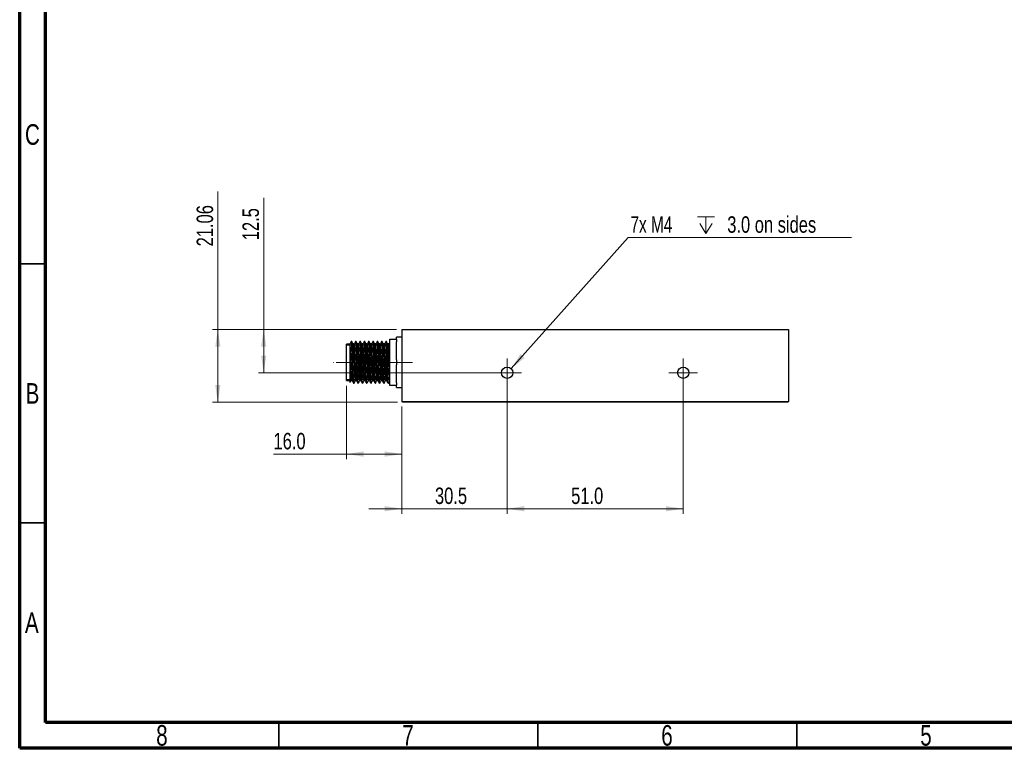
# Model space of a CAD drawing. Header units: millimetres. Extents: x 15 to 415, y 5 to 292.
# Tile 1 of 10: x 15 to 205, y 5 to 146. Entities that reach past the tile are written whole.
import ezdxf

# ---------------------------------------------------------------- set-up
doc = ezdxf.new("R2010")
doc.units = ezdxf.units.MM
doc.linetypes.add('CENTERX2', pattern=[20.32, 12.7, -2.54, 2.54, -2.54])
doc.styles.add('SLDTEXTSTYLE0', font='TXT', dxfattribs={"width": 0.75})
doc.styles.add('SLDTEXTSTYLE2', font='TXT', dxfattribs={"width": 0.7})
doc.dimstyles.new('SLDDIMSTYLE0', dxfattribs={"dimtxt": 3.175, "dimasz": 3.302, "dimexe": 0, "dimexo": 0.0625, "dimgap": 0.79375, "dimtad": 1, "dimdec": 1, "dimlfac": 1.5, "dimrnd": 1e-09, "dimzin": 4, "dimdsep": 46, "dimtxsty": 'SLDTEXTSTYLE0', "dimsah": 1, "dimcen": 0.09, "dimadec": 0, "dimazin": 1, "dimtfac": 1, "dimtdec": 1, "dimtofl": 0, "dimtmove": 0, "dimatfit": 3, "dimfxl": 1, "dimfrac": 2, "dimtolj": 1, "dimtzin": 12, "dimarcsym": 0})
doc.dimstyles.new('SLDDIMSTYLE1', dxfattribs={"dimtxt": 3.175, "dimasz": 3.302, "dimexe": 0, "dimexo": 0.0625, "dimgap": 0.79375, "dimtad": 1, "dimdec": 1, "dimlfac": 1.5, "dimrnd": 1e-09, "dimzin": 12, "dimdsep": 46, "dimtxsty": 'SLDTEXTSTYLE0', "dimsah": 1, "dimcen": 0.09, "dimadec": 0, "dimazin": 3, "dimtfac": 1, "dimtdec": 1, "dimtmove": 0, "dimatfit": 0, "dimfxl": 1, "dimfrac": 2, "dimtolj": 1, "dimtzin": 12, "dimarcsym": 0})
doc.dimstyles.new('SLDDIMSTYLE2', dxfattribs={"dimtxt": 0.18, "dimasz": 3.302, "dimexe": 0, "dimexo": 0.0625, "dimgap": 0, "dimtad": 0, "dimtih": 1, "dimtoh": 1, "dimdec": 0, "dimrnd": 1e-09, "dimzin": 0, "dimdsep": 46, "dimtxsty": 'Standard', "dimsah": 1, "dimcen": 0.09, "dimadec": 0, "dimazin": 0, "dimtfac": 3.302, "dimtdec": 0, "dimtofl": 0, "dimtmove": 0, "dimatfit": 3, "dimfxl": 1, "dimfrac": 2, "dimtolj": 1, "dimtzin": 0, "dimarcsym": 0})
doc.dimstyles.new('SLDDIMSTYLE3', dxfattribs={"dimtxt": 3.175, "dimasz": 3.302, "dimexe": 0, "dimexo": 0.0625, "dimgap": 0.79375, "dimtad": 1, "dimdec": 1, "dimlfac": 1.5, "dimrnd": 1e-09, "dimzin": 12, "dimdsep": 46, "dimtxsty": 'SLDTEXTSTYLE0', "dimsah": 1, "dimcen": 0.09, "dimadec": 0, "dimazin": 3, "dimtfac": 1, "dimtdec": 1, "dimtofl": 0, "dimtmove": 0, "dimatfit": 3, "dimfxl": 1, "dimfrac": 2, "dimtolj": 1, "dimtzin": 12, "dimarcsym": 0})
doc.dimstyles.new('SLDDIMSTYLE4', dxfattribs={"dimtxt": 3.175, "dimasz": 3.302, "dimexe": 0, "dimexo": 0.0625, "dimgap": 0.79375, "dimtad": 1, "dimlfac": 1.5, "dimrnd": 1e-09, "dimzin": 12, "dimdsep": 46, "dimtxsty": 'SLDTEXTSTYLE0', "dimsah": 1, "dimcen": 0.09, "dimadec": 0, "dimazin": 3, "dimtfac": 1, "dimtofl": 0, "dimtmove": 0, "dimatfit": 3, "dimfxl": 1, "dimfrac": 2, "dimtolj": 1, "dimtzin": 12, "dimarcsym": 0})

# ---------------------------------------------------------------- blocks, each defined once
blk = doc.blocks.new('_D_6')
at = {"color": 7, "linetype": 'Continuous', "lineweight": 0}
for p, q in [((62.1, 85.83), (62.1, 111.27)), ((87.77, 85.83), (61.1, 85.83)), ((62.1, 85.83), (62.1, 77.49)), ((108.1, 77.49), (61.1, 77.49))]:
    blk.add_line(p, q, dxfattribs=at)
at = {"color": 7, "linetype": 'Continuous', "lineweight": 18}
for points in [[(62.1, 85.83), (61.6, 82.53), (62.61, 82.53)], [(62.1, 77.49), (62.61, 80.8), (61.6, 80.8)]]:
    blk.add_solid(points, dxfattribs=at)
at = {"color": 7, "linetype": 'Continuous', "lineweight": 18, "insert": (58.01, 103.06), "char_height": 3.175, "attachment_point": 1, "rotation": 90, "style": 'SLDTEXTSTYLE0'}
blk.add_mtext('12.5', dxfattribs=at)
blk = doc.blocks.new('_D_7')
at = {"color": 7, "linetype": 'Continuous', "lineweight": 0}
for p, q in [((78.1, 74.99), (78.1, 60.79)), ((88.77, 70.95), (88.77, 60.79)), ((78.1, 61.79), (64, 61.79)), ((78.1, 61.79), (88.77, 61.79))]:
    blk.add_line(p, q, dxfattribs=at)
at = {"color": 7, "linetype": 'Continuous', "lineweight": 18}
for points in [[(78.1, 61.79), (81.41, 61.28), (81.41, 62.3)], [(88.77, 61.79), (85.47, 62.3), (85.47, 61.28)]]:
    blk.add_solid(points, dxfattribs=at)
at = {"color": 7, "linetype": 'Continuous', "lineweight": 18, "insert": (64, 65.88), "char_height": 3.175, "attachment_point": 1, "style": 'SLDTEXTSTYLE0'}
blk.add_mtext('16.0', dxfattribs=at)
blk = doc.blocks.new('_D_8')
at = {"color": 7, "linetype": 'Continuous', "lineweight": 0}
for p, q in [((109.1, 76.49), (109.1, 50.24)), ((88.77, 70.95), (88.77, 50.24)), ((88.77, 51.24), (82.42, 51.24)), ((88.77, 51.24), (109.1, 51.24)), ((109.1, 51.24), (115.45, 51.24))]:
    blk.add_line(p, q, dxfattribs=at)
at = {"color": 7, "linetype": 'Continuous', "lineweight": 18}
for points in [[(88.77, 51.24), (85.47, 51.75), (85.47, 50.73)], [(109.1, 51.24), (112.41, 50.73), (112.41, 51.75)]]:
    blk.add_solid(points, dxfattribs=at)
at = {"color": 7, "linetype": 'Continuous', "lineweight": 18, "insert": (95.17, 55.33), "char_height": 3.175, "attachment_point": 1, "style": 'SLDTEXTSTYLE0'}
blk.add_mtext('30.5', dxfattribs=at)
blk = doc.blocks.new('_D_9')
at = {"color": 7, "linetype": 'Continuous', "lineweight": 0}
for p, q in [((109.1, 76.49), (109.1, 50.24)), ((143.1, 76.49), (143.1, 50.24)), ((109.1, 51.24), (143.1, 51.24))]:
    blk.add_line(p, q, dxfattribs=at)
at = {"color": 7, "linetype": 'Continuous', "lineweight": 18}
for points in [[(109.1, 51.24), (112.41, 50.73), (112.41, 51.75)], [(143.1, 51.24), (139.8, 51.75), (139.8, 50.73)]]:
    blk.add_solid(points, dxfattribs=at)
at = {"color": 7, "linetype": 'Continuous', "lineweight": 18, "insert": (121.46, 55.33), "char_height": 3.175, "attachment_point": 1, "style": 'SLDTEXTSTYLE0'}
blk.add_mtext('51.0', dxfattribs=at)
blk = doc.blocks.new('_D_10')
at = {"color": 7, "linetype": 'Continuous', "lineweight": 0}
for p, q in [((53.25, 85.83), (53.25, 112.44)), ((87.77, 85.83), (52.25, 85.83)), ((53.25, 85.83), (53.25, 71.79)), ((87.94, 71.79), (52.25, 71.79))]:
    blk.add_line(p, q, dxfattribs=at)
at = {"color": 7, "linetype": 'Continuous', "lineweight": 18}
for points in [[(53.25, 85.83), (52.75, 82.53), (53.76, 82.53)], [(53.25, 71.79), (53.76, 75.09), (52.75, 75.09)]]:
    blk.add_solid(points, dxfattribs=at)
at = {"color": 7, "linetype": 'Continuous', "lineweight": 18, "insert": (49.16, 101.88), "char_height": 3.175, "attachment_point": 1, "rotation": 90, "style": 'SLDTEXTSTYLE0'}
blk.add_mtext('21.06', dxfattribs=at)
blk = doc.blocks.new('SW_SYMBOL_HOLE_DEPTH')
at = {"color": 0, "linetype": 'Continuous', "lineweight": 0}
for p, q in [((0, 875), (800, 875)), ((100, 555), (400, 75)), ((400, 875), (400, 75)), ((700, 555), (400, 75))]:
    blk.add_line(p, q, dxfattribs=at)
blk = doc.blocks.new('SW_NOTE_0_4')
at = {"color": 0, "linetype": 'Continuous', "lineweight": 0}
blk.add_line((43.12, 0), (0, 0), dxfattribs=at)
at = {"color": 0, "linetype": 'Continuous', "lineweight": 0, "xscale": 0.0040555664, "yscale": 0.0040555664, "zscale": 0.0040555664}
blk.add_blockref('SW_SYMBOL_HOLE_DEPTH', (13.42, 0.44), dxfattribs=at)
at = {"color": 0, "linetype": 'Continuous', "lineweight": 0, "char_height": 3.175, "attachment_point": 1}
for s, insert, style in [('7x M4', (0.46, 4.09), 'SLDTEXTSTYLE2'), ('3.0 on sides', (19.15, 4.09), 'SLDTEXTSTYLE0')]:
    blk.add_mtext(s, dxfattribs=dict(at, insert=insert, style=style))
blk = doc.blocks.new('SW_CENTERMARKSYMBOL_2')
at = {"color": 0, "linetype": 'Continuous', "lineweight": 18}
for p, q in [((0, 1.67), (0, 2.77)), ((-1.67, 0), (-2.77, 0)), ((0, 0), (-1.67, 0)), ((0, 0), (0, 1.67)), ((0, 0), (0, -1.67)), ((0, 0), (1.67, 0)), ((1.67, 0), (2.77, 0)), ((0, -1.67), (0, -2.77))]:
    blk.add_line(p, q, dxfattribs=at)
blk = doc.blocks.new('SW_CENTERMARKSYMBOL_3')
at = {"color": 0, "linetype": 'Continuous', "lineweight": 18}
for p, q in [((0, 1.67), (0, 2.77)), ((-1.67, 0), (-2.77, 0)), ((0, 0), (-1.67, 0)), ((0, 0), (0, 1.67)), ((0, 0), (0, -1.67)), ((0, 0), (1.67, 0)), ((1.67, 0), (2.77, 0)), ((0, -1.67), (0, -2.77))]:
    blk.add_line(p, q, dxfattribs=at)

msp = doc.modelspace()

# ---------------------------------------------------------------- linework, layer by layer
at = {"color": 7, "linetype": 'Continuous', "lineweight": 70}
for p, q in [((15, 5), (15, 292)), ((20, 10), (20, 287)), ((410, 10), (20, 10)), ((415, 5), (15, 5))]:
    msp.add_line(p, q, dxfattribs=at)
at = {"color": 7, "linetype": 'Continuous', "lineweight": 35}
for p, q in [((20, 98.5), (15, 98.5)), ((20, 48.5), (15, 48.5)), ((65, 10), (65, 5)), ((115, 10), (115, 5)), ((165, 10), (165, 5))]:
    msp.add_line(p, q, dxfattribs=at)
at = {"color": 7, "linetype": 'Continuous', "lineweight": 25}
for p, q in [((88.7703, 85.8278), (88.7703, 71.9545)), ((88.7703, 85.8278), (163.4369, 85.8278)), ((163.4369, 85.8278), (163.4369, 71.9545)), ((86.4369, 83.9401), (87.7703, 83.9401)), ((86.4369, 83.1068), (86.4369, 83.9401)), ((88.7703, 84.3278), (87.7703, 84.3278)), ((87.7703, 83.8899), (87.7703, 84.3278)), ((87.7703, 83.8899), (87.7703, 83.4332)), ((78.7703, 82.9945), (78.1036, 82.9945)), ((78.1036, 75.9945), (78.1036, 82.9945)), ((79.1245, 83.4945), (79.0201, 83.4945)), ((79.9578, 83.4945), (79.8535, 83.4945)), ((80.7911, 83.4945), (80.6868, 83.4945)), ((81.6245, 83.4945), (81.5201, 83.4945)), ((82.4578, 83.4945), (82.3535, 83.4945)), ((83.2911, 83.4945), (83.1868, 83.4945)), ((84.1245, 83.4945), (84.0201, 83.4945)), ((84.9578, 83.4945), (84.8535, 83.4945)), ((85.7911, 83.4945), (85.6868, 83.4945)), ((86.2599, 83.0435), (86.0554, 83.0435)), ((86.4369, 80.3278), (86.4369, 83.1068)), ((87.7703, 79.9512), (87.7703, 83.4332)), ((86.4369, 78.6612), (86.4369, 80.3278)), ((87.7703, 79.9512), (87.7703, 79.0378)), ((86.4369, 75.8822), (86.4369, 78.6612)), ((87.7703, 75.5558), (87.7703, 79.0378)), ((78.1036, 75.9945), (78.7703, 75.9945)), ((79.4369, 75.4945), (79.5412, 75.4945)), ((80.2702, 75.4945), (80.3745, 75.4945)), ((81.1035, 75.4945), (81.2079, 75.4945)), ((81.9369, 75.4945), (82.0412, 75.4945)), ((82.7702, 75.4945), (82.8745, 75.4945)), ((83.6035, 75.4945), (83.7079, 75.4945)), ((84.4369, 75.4945), (84.5412, 75.4945)), ((85.2702, 75.4945), (85.3745, 75.4945)), ((86.1035, 75.4945), (86.2079, 75.4945)), ((86.4369, 75.0489), (86.4369, 75.8822)), ((87.7703, 75.0489), (86.4369, 75.0489)), ((87.7703, 75.5558), (87.7703, 75.0991)), ((87.7703, 74.6612), (87.7703, 75.0991)), ((87.7703, 74.6612), (88.7703, 74.6612)), ((88.7703, 71.9545), (163.4369, 71.9545)), ((88.9369, 71.7878), (88.7703, 71.9545)), ((163.2703, 71.7878), (88.9369, 71.7878)), ((163.4369, 71.9545), (163.2703, 71.7878))]:
    msp.add_line(p, q, dxfattribs=at)
at = {"color": 7, "linetype": 'Continuous', "lineweight": 18}
for p, q in [((86.4369, 82.8278), (78.1036, 82.8278)), ((86.4369, 83.1612), (86.3278, 83.1612)), ((86.4369, 76.1612), (78.1036, 76.1612)), ((86.4002, 75.8278), (86.3278, 75.8278))]:
    msp.add_line(p, q, dxfattribs=at)
at = {"color": 7, "linetype": 'CENTERX2', "lineweight": 18}
for p, q in [((90.8139, 79.4945), (75.4962, 79.4945)), ((80.7703, 79.4945), (76.1036, 79.4945)), ((78.1036, 79.4945), (78.7703, 79.4945))]:
    msp.add_line(p, q, dxfattribs=at)
at = {"color": 7, "linetype": 'Continuous', "lineweight": 25, "flags": 128}
msp.add_lwpolyline([(79.16, 75.9858), (79.1564, 75.9883), (79.1203, 76.2579), (79.0847, 76.7552), (79.051, 77.4316), (79.0148, 78.2684), (78.9792, 79.1875), (78.9455, 80.1122), (78.9369, 80.3347), (78.9103, 80.9904), (78.884, 81.5864), (78.8504, 82.2562), (78.8146, 82.7458), (78.7786, 83.0061), (78.7703, 83.0317), (78.7703, 83.0317)], dxfattribs=at)
at = {"color": 7, "linetype": 'Continuous', "lineweight": 25}
for centre in [(109.1036, 77.4945), (143.1036, 77.4945)]:
    msp.add_circle(centre, 1.1, dxfattribs=at)
for points, knots in [([(79.0131, 83.4882), (78.9694, 83.4127), (78.8823, 83.262), (78.7952, 83.1114), (78.7518, 83.0363)], [0, 0, 0, 0, 0.50106119, 1, 1, 1, 1]), ([(78.7703, 79.2054), (78.7703, 79.4388), (78.7703, 79.6745), (78.7703, 80.135), (78.7703, 80.3607), (78.7703, 80.6922), (78.7703, 80.8022), (78.7703, 81.0158), (78.7703, 81.1197), (78.7703, 81.4225), (78.7703, 81.6128), (78.7703, 81.9695), (78.7703, 82.1307), (78.7703, 82.3461), (78.7703, 82.4135), (78.7703, 82.5396), (78.7703, 82.5984), (78.7703, 82.7578), (78.7703, 82.8426), (78.7703, 82.9701), (78.7703, 83.0126), (78.7703, 83.0317)], [0, 0, 0, 0, 0.125, 0.125, 0.25, 0.25, 0.3125, 0.3125, 0.375, 0.375, 0.5, 0.5, 0.625, 0.625, 0.6875, 0.6875, 0.75, 0.75, 0.875, 0.875, 1, 1, 1, 1]), ([(79.4295, 75.533), (79.4253, 75.5322), (79.4097, 75.5291), (79.3807, 75.8137), (79.3449, 76.364), (79.3117, 77.1495), (79.2752, 78.0941), (79.2394, 79.1385), (79.2062, 80.2067), (79.1696, 81.2263), (79.134, 82.1224), (79.1007, 82.8414), (79.0641, 83.3052), (79.0373, 83.5148), (79.023, 83.4762), (79.0201, 83.4685)], [0, 0, 0, 0, 0.03188413, 0.11857626, 0.2049254, 0.28969483, 0.37642925, 0.46270697, 0.5475091, 0.6342816, 0.72048385, 0.8053268, 0.89213315, 0.97825587, 1, 1, 1, 1]), ([(79.5412, 75.5229), (79.5379, 75.5147), (79.5232, 75.4784), (79.4958, 75.6964), (79.4593, 76.1711), (79.426, 76.8977), (79.3903, 77.7998), (79.3538, 78.8225), (79.3206, 79.8913), (79.2848, 80.9331), (79.2483, 81.8729), (79.2152, 82.65), (79.1792, 83.1949), (79.1482, 83.4797), (79.1306, 83.4658), (79.1245, 83.4608)], [0, 0, 0, 0, 0.02452254, 0.10916284, 0.19436012, 0.27762278, 0.36233708, 0.44749687, 0.53072763, 0.61551194, 0.70063011, 0.78383697, 0.86868726, 0.95375969, 1, 1, 1, 1]), ([(79.3929, 83.0363), (79.3493, 83.1118), (79.2621, 83.2624), (79.175, 83.413), (79.1316, 83.4882)], [0, 0, 0, 0, 0.50085779, 1, 1, 1, 1]), ([(79.5933, 83.0435), (79.5585, 83.0435), (79.4903, 83.0435), (79.4221, 83.0435), (79.3888, 83.0435)], [0, 0, 0, 0, 0.51052296, 1, 1, 1, 1]), ([(79.785, 75.9858), (79.7838, 75.986), (79.779, 75.9865), (79.7657, 76.0754), (79.745, 76.2394), (79.7163, 76.6159), (79.6864, 77.1894), (79.6507, 77.9912), (79.6142, 78.8982), (79.581, 79.8465), (79.5452, 80.771), (79.5088, 81.6044), (79.4756, 82.2952), (79.4397, 82.7738), (79.4114, 83.0167), (79.3965, 83.0115), (79.393, 83.0103)], [0, 0, 0, 0, 0.00942665, 0.03787272, 0.10102875, 0.16399513, 0.25261437, 0.34277959, 0.43341925, 0.52200453, 0.6122443, 0.70283963, 0.79139945, 0.8817095, 0.97225613, 1, 1, 1, 1]), ([(79.8464, 83.4882), (79.8028, 83.4127), (79.7157, 83.2621), (79.6286, 83.1115), (79.5851, 83.0363)], [0, 0, 0, 0, 0.50094646, 1, 1, 1, 1]), ([(79.9934, 75.9858), (79.9922, 75.9863), (79.9795, 75.991), (79.9536, 76.2345), (79.9178, 76.7155), (79.8846, 77.4143), (79.8481, 78.252), (79.8123, 79.1783), (79.7877, 79.8849), (79.7644, 80.4877), (79.7437, 80.9994), (79.7141, 81.6665), (79.6839, 82.2944), (79.648, 82.7775), (79.617, 83.0303), (79.5994, 83.0179), (79.5933, 83.0136)], [0, 0, 0, 0, 0.0092729, 0.09797534, 0.18632661, 0.2730606, 0.36180633, 0.45008449, 0.53685195, 0.55816913, 0.62330067, 0.68816345, 0.77487175, 0.86329368, 0.95194724, 1, 1, 1, 1]), ([(80.2629, 75.533), (80.2587, 75.5322), (80.2431, 75.5291), (80.214, 75.8137), (80.1782, 76.364), (80.145, 77.1495), (80.1085, 78.0941), (80.0728, 79.1385), (80.0395, 80.2067), (80.003, 81.2263), (79.9674, 82.1224), (79.934, 82.8414), (79.8974, 83.3052), (79.8707, 83.5148), (79.8564, 83.4762), (79.8535, 83.4685)], [0, 0, 0, 0, 0.03189131, 0.1185828, 0.20493129, 0.2897001, 0.37643387, 0.46271096, 0.54751246, 0.63428431, 0.72048592, 0.80532824, 0.89213395, 0.97825603, 1, 1, 1, 1]), ([(80.3745, 75.5229), (80.3712, 75.5147), (80.3565, 75.4784), (80.3292, 75.6964), (80.2926, 76.1711), (80.2594, 76.8977), (80.2236, 77.7998), (80.1871, 78.8225), (80.1539, 79.8913), (80.1181, 80.9331), (80.0817, 81.8729), (80.0485, 82.65), (80.0126, 83.1949), (79.9815, 83.4797), (79.964, 83.4658), (79.9578, 83.4608)], [0, 0, 0, 0, 0.02452254, 0.10916284, 0.19436012, 0.27762278, 0.36233708, 0.44749687, 0.53072763, 0.61551194, 0.70063011, 0.78383697, 0.86868726, 0.95375969, 1, 1, 1, 1]), ([(80.2262, 83.0363), (80.1826, 83.1118), (80.0955, 83.2624), (80.0084, 83.413), (79.9649, 83.4882)], [0, 0, 0, 0, 0.50074682, 1, 1, 1, 1]), ([(80.4266, 83.0435), (80.3918, 83.0435), (80.3236, 83.0435), (80.2555, 83.0435), (80.2221, 83.0435)], [0, 0, 0, 0, 0.51038634, 1, 1, 1, 1]), ([(80.6184, 75.9858), (80.6172, 75.986), (80.6124, 75.9865), (80.599, 76.0754), (80.5784, 76.2394), (80.5496, 76.6159), (80.5198, 77.1894), (80.484, 77.9912), (80.4476, 78.8982), (80.4144, 79.8465), (80.3785, 80.771), (80.3421, 81.6044), (80.3089, 82.2952), (80.273, 82.7738), (80.2448, 83.0167), (80.2299, 83.0115), (80.2264, 83.0103)], [0, 0, 0, 0, 0.00944038, 0.03788613, 0.10104142, 0.16400708, 0.2526253, 0.34278947, 0.43342808, 0.52201234, 0.61225106, 0.70284535, 0.79140415, 0.88171315, 0.97225873, 1, 1, 1, 1]), ([(80.6797, 83.4882), (80.6361, 83.4127), (80.549, 83.2621), (80.4619, 83.1115), (80.4184, 83.0363)], [0, 0, 0, 0, 0.500831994, 1, 1, 1, 1]), ([(80.8267, 75.9858), (80.8255, 75.9863), (80.8128, 75.991), (80.7869, 76.2345), (80.7511, 76.7155), (80.7179, 77.4143), (80.6814, 78.252), (80.6457, 79.1783), (80.621, 79.8849), (80.5977, 80.4877), (80.577, 80.9994), (80.5474, 81.6665), (80.5173, 82.2944), (80.4813, 82.7775), (80.4503, 83.0303), (80.4328, 83.0179), (80.4266, 83.0136)], [0, 0, 0, 0, 0.00927319, 0.09797641, 0.18632845, 0.2730632, 0.36180971, 0.45008865, 0.53685686, 0.55817423, 0.62330634, 0.68816969, 0.77487875, 0.86330146, 0.9519558, 1, 1, 1, 1]), ([(81.0962, 75.533), (81.092, 75.5322), (81.0764, 75.5291), (81.0473, 75.8137), (81.0115, 76.364), (80.9783, 77.1495), (80.9418, 78.0941), (80.9061, 79.1385), (80.8729, 80.2067), (80.8363, 81.2263), (80.8007, 82.1224), (80.7674, 82.8414), (80.7308, 83.3052), (80.704, 83.5148), (80.6897, 83.4762), (80.6868, 83.4685)], [0, 0, 0, 0, 0.03189849, 0.11858934, 0.20493719, 0.28970537, 0.3764385, 0.46271494, 0.54751582, 0.63428702, 0.72048799, 0.80532969, 0.89213475, 0.9782562, 1, 1, 1, 1]), ([(81.2079, 75.5229), (81.2045, 75.5147), (81.1898, 75.4784), (81.1625, 75.6964), (81.1259, 76.1711), (81.0927, 76.8977), (81.057, 77.7998), (81.0205, 78.8225), (80.9873, 79.8913), (80.9514, 80.9331), (80.915, 81.8729), (80.8819, 82.65), (80.8459, 83.1949), (80.8149, 83.4797), (80.7973, 83.4658), (80.7911, 83.4608)], [0, 0, 0, 0, 0.02452254, 0.10916284, 0.19436012, 0.27762278, 0.36233708, 0.44749687, 0.53072763, 0.61551194, 0.70063011, 0.78383697, 0.86868726, 0.95375969, 1, 1, 1, 1]), ([(81.0596, 83.0363), (81.0159, 83.1117), (80.9288, 83.2624), (80.8417, 83.413), (80.7982, 83.4882)], [0, 0, 0, 0, 0.50063549, 1, 1, 1, 1]), ([(81.2599, 83.0435), (81.2251, 83.0435), (81.157, 83.0435), (81.0888, 83.0435), (81.0554, 83.0435)], [0, 0, 0, 0, 0.51024941, 1, 1, 1, 1]), ([(81.4517, 75.9858), (81.4505, 75.986), (81.4457, 75.9865), (81.4323, 76.0754), (81.4117, 76.2394), (81.3829, 76.6159), (81.3531, 77.1894), (81.3174, 77.9912), (81.2809, 78.8982), (81.2477, 79.8465), (81.2118, 80.771), (81.1754, 81.6044), (81.1423, 82.2952), (81.1063, 82.7738), (81.0781, 83.0167), (81.0632, 83.0115), (81.0597, 83.0103)], [0, 0, 0, 0, 0.00945411, 0.03789953, 0.10105409, 0.16401902, 0.25263621, 0.34279935, 0.43343691, 0.52202014, 0.61225783, 0.70285107, 0.79140884, 0.8817168, 0.97226133, 1, 1, 1, 1]), ([(81.5131, 83.4882), (81.4695, 83.4127), (81.3824, 83.2621), (81.2952, 83.1115), (81.2518, 83.0363)], [0, 0, 0, 0, 0.5007178, 1, 1, 1, 1]), ([(81.66, 75.9858), (81.6588, 75.9863), (81.6462, 75.991), (81.6202, 76.2345), (81.5845, 76.7155), (81.5512, 77.4143), (81.5148, 78.252), (81.479, 79.1783), (81.4543, 79.8849), (81.431, 80.4877), (81.4103, 80.9994), (81.3808, 81.6665), (81.3506, 82.2944), (81.3146, 82.7775), (81.2836, 83.0302), (81.2661, 83.0179), (81.2599, 83.0136)], [0, 0, 0, 0, 0.00927346, 0.09797746, 0.18633028, 0.27306579, 0.36181308, 0.45009279, 0.53686177, 0.55817933, 0.62331201, 0.68817593, 0.77488575, 0.86330923, 0.95196435, 1, 1, 1, 1]), ([(81.9295, 75.533), (81.9253, 75.5322), (81.9097, 75.5291), (81.8807, 75.8137), (81.8449, 76.364), (81.8117, 77.1495), (81.7752, 78.0941), (81.7394, 79.1385), (81.7062, 80.2067), (81.6696, 81.2263), (81.634, 82.1224), (81.6007, 82.8414), (81.5641, 83.3052), (81.5373, 83.5148), (81.523, 83.4762), (81.5201, 83.4685)], [0, 0, 0, 0, 0.03190567, 0.11859588, 0.20494309, 0.28971063, 0.37644312, 0.46271893, 0.54751917, 0.63428973, 0.72049006, 0.80533113, 0.89213555, 0.97825636, 1, 1, 1, 1]), ([(82.0412, 75.5229), (82.0379, 75.5147), (82.0232, 75.4784), (81.9958, 75.6964), (81.9593, 76.1711), (81.926, 76.8977), (81.8903, 77.7998), (81.8538, 78.8225), (81.8206, 79.8913), (81.7848, 80.9331), (81.7483, 81.8729), (81.7152, 82.65), (81.6792, 83.1949), (81.6482, 83.4797), (81.6306, 83.4658), (81.6245, 83.4608)], [0, 0, 0, 0, 0.02452254, 0.10916284, 0.19436012, 0.27762278, 0.36233708, 0.44749687, 0.53072763, 0.61551194, 0.70063011, 0.78383697, 0.86868726, 0.95375969, 1, 1, 1, 1]), ([(81.8929, 83.0363), (81.8493, 83.1117), (81.7622, 83.2623), (81.6751, 83.413), (81.6316, 83.4882)], [0, 0, 0, 0, 0.50052379, 1, 1, 1, 1]), ([(82.0933, 83.0435), (82.0585, 83.0435), (81.9903, 83.0435), (81.9222, 83.0435), (81.8888, 83.0435)], [0, 0, 0, 0, 0.51011222, 1, 1, 1, 1]), ([(82.285, 75.9858), (82.2838, 75.986), (82.279, 75.9865), (82.2657, 76.0754), (82.245, 76.2394), (82.2163, 76.6159), (82.1864, 77.1894), (82.1507, 77.9912), (82.1142, 78.8982), (82.081, 79.8465), (82.0452, 80.771), (82.0088, 81.6044), (81.9756, 82.2952), (81.9397, 82.7738), (81.9114, 83.0167), (81.8965, 83.0115), (81.893, 83.0103)], [0, 0, 0, 0, 0.00946783, 0.03791292, 0.10106675, 0.16403096, 0.25264713, 0.34280922, 0.43344574, 0.52202794, 0.61226459, 0.70285678, 0.79141353, 0.88172045, 0.97226394, 1, 1, 1, 1]), ([(82.3464, 83.4882), (82.3028, 83.4127), (82.2157, 83.2621), (82.1286, 83.1115), (82.0851, 83.0363)], [0, 0, 0, 0, 0.500603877, 1, 1, 1, 1]), ([(82.4934, 75.9858), (82.4922, 75.9863), (82.4795, 75.991), (82.4536, 76.2345), (82.4178, 76.7155), (82.3846, 77.4143), (82.3481, 78.252), (82.3123, 79.1783), (82.2877, 79.8849), (82.2644, 80.4877), (82.2437, 80.9994), (82.2141, 81.6665), (82.1839, 82.2944), (82.148, 82.7775), (82.117, 83.0302), (82.0994, 83.0179), (82.0933, 83.0136)], [0, 0, 0, 0, 0.00927372, 0.0979785, 0.1863321, 0.27306837, 0.36181644, 0.45009693, 0.53686667, 0.55818441, 0.62331767, 0.68818216, 0.77489274, 0.863317, 0.9519729, 1, 1, 1, 1]), ([(82.7629, 75.533), (82.7587, 75.5322), (82.7431, 75.5291), (82.714, 75.8137), (82.6782, 76.364), (82.645, 77.1495), (82.6085, 78.0941), (82.5728, 79.1385), (82.5395, 80.2067), (82.503, 81.2263), (82.4674, 82.1224), (82.434, 82.8414), (82.3974, 83.3052), (82.3707, 83.5148), (82.3564, 83.4762), (82.3535, 83.4685)], [0, 0, 0, 0, 0.03191285, 0.11860241, 0.20494898, 0.2897159, 0.37644775, 0.46272291, 0.54752253, 0.63429244, 0.72049214, 0.80533258, 0.89213635, 0.97825652, 1, 1, 1, 1]), ([(82.8745, 75.5229), (82.8712, 75.5147), (82.8565, 75.4784), (82.8292, 75.6964), (82.7926, 76.1711), (82.7594, 76.8977), (82.7236, 77.7998), (82.6871, 78.8225), (82.6539, 79.8913), (82.6181, 80.9331), (82.5817, 81.8729), (82.5485, 82.65), (82.5126, 83.1949), (82.4815, 83.4797), (82.464, 83.4658), (82.4578, 83.4608)], [0, 0, 0, 0, 0.02452254, 0.10916284, 0.19436012, 0.27762278, 0.36233708, 0.44749687, 0.53072763, 0.61551194, 0.70063011, 0.78383697, 0.86868726, 0.95375969, 1, 1, 1, 1]), ([(82.7262, 83.0363), (82.6826, 83.1117), (82.5955, 83.2623), (82.5084, 83.413), (82.4649, 83.4882)], [0, 0, 0, 0, 0.500411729, 1, 1, 1, 1]), ([(82.9266, 83.0435), (82.8918, 83.0435), (82.8237, 83.0435), (82.7555, 83.0435), (82.7221, 83.0435)], [0, 0, 0, 0, 0.50997482, 1, 1, 1, 1]), ([(83.1184, 75.9858), (83.1172, 75.986), (83.1124, 75.9865), (83.099, 76.0754), (83.0784, 76.2394), (83.0496, 76.6159), (83.0198, 77.1894), (82.984, 77.9912), (82.9476, 78.8982), (82.9144, 79.8465), (82.8785, 80.771), (82.8421, 81.6044), (82.8089, 82.2952), (82.773, 82.7738), (82.7448, 83.0167), (82.7299, 83.0115), (82.7264, 83.0103)], [0, 0, 0, 0, 0.00948154, 0.03792631, 0.10107941, 0.16404289, 0.25265803, 0.34281909, 0.43345456, 0.52203574, 0.61227135, 0.70286249, 0.79141822, 0.8817241, 0.97226654, 1, 1, 1, 1]), ([(83.1797, 83.4882), (83.1362, 83.4128), (83.0491, 83.2621), (82.9619, 83.1115), (82.9184, 83.0363)], [0, 0, 0, 0, 0.500490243, 1, 1, 1, 1]), ([(83.3267, 75.9858), (83.3255, 75.9863), (83.3128, 75.991), (83.2869, 76.2345), (83.2511, 76.7155), (83.2179, 77.4143), (83.1814, 78.252), (83.1457, 79.1783), (83.121, 79.8849), (83.0977, 80.4877), (83.077, 80.9994), (83.0474, 81.6665), (83.0173, 82.2944), (82.9813, 82.7775), (82.9503, 83.0302), (82.9328, 83.0179), (82.9266, 83.0136)], [0, 0, 0, 0, 0.00927397, 0.09797953, 0.1863339, 0.27307094, 0.36181979, 0.45010105, 0.53687156, 0.55818949, 0.62332332, 0.68818838, 0.77489973, 0.86332477, 0.95198145, 1, 1, 1, 1]), ([(83.5962, 75.533), (83.592, 75.5322), (83.5764, 75.5291), (83.5473, 75.8137), (83.5115, 76.364), (83.4783, 77.1495), (83.4418, 78.0941), (83.4061, 79.1385), (83.3729, 80.2067), (83.3363, 81.2263), (83.3007, 82.1224), (83.2674, 82.8414), (83.2308, 83.3052), (83.204, 83.5148), (83.1897, 83.4762), (83.1868, 83.4685)], [0, 0, 0, 0, 0.03192003, 0.11860895, 0.20495488, 0.28972117, 0.37645237, 0.4627269, 0.54752589, 0.63429516, 0.72049421, 0.80533402, 0.89213715, 0.97825668, 1, 1, 1, 1]), ([(83.7079, 75.5229), (83.7045, 75.5147), (83.6898, 75.4784), (83.6625, 75.6964), (83.6259, 76.1711), (83.5927, 76.8977), (83.557, 77.7998), (83.5205, 78.8225), (83.4873, 79.8913), (83.4514, 80.9331), (83.415, 81.8729), (83.3819, 82.65), (83.3459, 83.1949), (83.3149, 83.4797), (83.2973, 83.4658), (83.2911, 83.4608)], [0, 0, 0, 0, 0.02452254, 0.10916284, 0.19436012, 0.27762278, 0.36233708, 0.44749687, 0.53072763, 0.61551194, 0.70063011, 0.78383697, 0.86868726, 0.95375969, 1, 1, 1, 1]), ([(83.5596, 83.0363), (83.516, 83.1117), (83.4288, 83.2623), (83.3417, 83.4129), (83.2982, 83.4882)], [0, 0, 0, 0, 0.50029932, 1, 1, 1, 1]), ([(83.7599, 83.0435), (83.7252, 83.0435), (83.657, 83.0435), (83.5889, 83.0435), (83.5554, 83.0435)], [0, 0, 0, 0, 0.50983724, 1, 1, 1, 1]), ([(83.9517, 75.9858), (83.9505, 75.986), (83.9457, 75.9865), (83.9323, 76.0754), (83.9117, 76.2394), (83.8829, 76.6159), (83.8531, 77.1894), (83.8174, 77.9912), (83.7809, 78.8982), (83.7477, 79.8465), (83.7118, 80.771), (83.6754, 81.6044), (83.6423, 82.2952), (83.6063, 82.7738), (83.5781, 83.0167), (83.5632, 83.0115), (83.5597, 83.0103)], [0, 0, 0, 0, 0.00949525, 0.03793968, 0.10109206, 0.16405481, 0.25266894, 0.34282895, 0.43346338, 0.52204354, 0.6122781, 0.70286821, 0.79142291, 0.88172775, 0.97226915, 1, 1, 1, 1]), ([(84.0131, 83.4882), (83.9695, 83.4128), (83.8824, 83.2622), (83.7953, 83.1116), (83.7518, 83.0363)], [0, 0, 0, 0, 0.5003769, 1, 1, 1, 1]), ([(84.16, 75.9858), (84.1588, 75.9863), (84.1462, 75.991), (84.1202, 76.2345), (84.0845, 76.7155), (84.0512, 77.4143), (84.0148, 78.252), (83.979, 79.1783), (83.9543, 79.8849), (83.931, 80.4877), (83.9103, 80.9994), (83.8808, 81.6665), (83.8506, 82.2944), (83.8146, 82.7775), (83.7836, 83.0302), (83.7661, 83.0179), (83.7599, 83.0136)], [0, 0, 0, 0, 0.0092742, 0.09798054, 0.1863357, 0.27307349, 0.36182313, 0.45010517, 0.53687644, 0.55819457, 0.62332896, 0.6881946, 0.77490671, 0.86333253, 0.95198999, 1, 1, 1, 1]), ([(84.4295, 75.533), (84.4253, 75.5321), (84.4097, 75.5291), (84.3807, 75.8137), (84.3449, 76.364), (84.3117, 77.1495), (84.2752, 78.0941), (84.2394, 79.1385), (84.2062, 80.2067), (84.1696, 81.2263), (84.134, 82.1224), (84.1007, 82.8414), (84.0641, 83.3052), (84.0373, 83.5148), (84.023, 83.4762), (84.0201, 83.4685)], [0, 0, 0, 0, 0.03192721, 0.11861549, 0.20496078, 0.28972644, 0.376457, 0.46273089, 0.54752924, 0.63429787, 0.72049629, 0.80533546, 0.89213795, 0.97825684, 1, 1, 1, 1]), ([(84.5412, 75.5229), (84.5379, 75.5147), (84.5232, 75.4784), (84.4958, 75.6964), (84.4593, 76.1711), (84.426, 76.8977), (84.3903, 77.7998), (84.3538, 78.8225), (84.3206, 79.8913), (84.2848, 80.9331), (84.2483, 81.8729), (84.2152, 82.65), (84.1792, 83.1949), (84.1482, 83.4797), (84.1306, 83.4658), (84.1245, 83.4608)], [0, 0, 0, 0, 0.02452254, 0.10916284, 0.19436012, 0.27762278, 0.36233708, 0.44749687, 0.53072763, 0.61551194, 0.70063011, 0.78383697, 0.86868726, 0.95375969, 1, 1, 1, 1]), ([(84.3929, 83.0363), (84.3493, 83.1117), (84.2622, 83.2623), (84.1751, 83.4129), (84.1316, 83.4882)], [0, 0, 0, 0, 0.50018657, 1, 1, 1, 1]), ([(84.5933, 83.0435), (84.5585, 83.0435), (84.4904, 83.0435), (84.4222, 83.0435), (84.3888, 83.0435)], [0, 0, 0, 0, 0.50969952, 1, 1, 1, 1]), ([(84.785, 75.9858), (84.7838, 75.986), (84.7791, 75.9865), (84.7657, 76.0754), (84.745, 76.2394), (84.7163, 76.6159), (84.6864, 77.1894), (84.6507, 77.9912), (84.6142, 78.8982), (84.581, 79.8465), (84.5452, 80.771), (84.5088, 81.6044), (84.4756, 82.2952), (84.4397, 82.7738), (84.4114, 83.0167), (84.3965, 83.0115), (84.393, 83.0103)], [0, 0, 0, 0, 0.00950895, 0.03795306, 0.1011047, 0.16406673, 0.25267983, 0.34283881, 0.43347219, 0.52205133, 0.61228485, 0.70287392, 0.7914276, 0.8817314, 0.97227175, 1, 1, 1, 1]), ([(84.8464, 83.4882), (84.8028, 83.4128), (84.7157, 83.2622), (84.6286, 83.1116), (84.5851, 83.0363)], [0, 0, 0, 0, 0.50026386, 1, 1, 1, 1]), ([(84.9934, 75.9858), (84.9922, 75.9863), (84.9795, 75.991), (84.9536, 76.2345), (84.9178, 76.7155), (84.8846, 77.4143), (84.8481, 78.252), (84.8123, 79.1783), (84.7877, 79.8849), (84.7644, 80.4877), (84.7437, 80.9994), (84.7141, 81.6665), (84.6839, 82.2944), (84.648, 82.7775), (84.617, 83.0302), (84.5994, 83.0179), (84.5933, 83.0136)], [0, 0, 0, 0, 0.00927442, 0.09798154, 0.18633748, 0.27307604, 0.36182646, 0.45010928, 0.53688132, 0.55819963, 0.6233346, 0.68820081, 0.77491369, 0.86334029, 0.95199853, 1, 1, 1, 1]), ([(85.2629, 75.533), (85.2587, 75.5321), (85.2431, 75.529), (85.214, 75.8137), (85.1782, 76.364), (85.145, 77.1495), (85.1085, 78.0941), (85.0728, 79.1385), (85.0395, 80.2067), (85.003, 81.2263), (84.9674, 82.1224), (84.934, 82.8414), (84.8974, 83.3052), (84.8707, 83.5148), (84.8564, 83.4762), (84.8535, 83.4685)], [0, 0, 0, 0, 0.0319344, 0.11862203, 0.20496668, 0.28973171, 0.37646163, 0.46273487, 0.5475326, 0.63430059, 0.72049836, 0.80533691, 0.89213875, 0.978257, 1, 1, 1, 1]), ([(85.3745, 75.5229), (85.3712, 75.5147), (85.3565, 75.4784), (85.3292, 75.6964), (85.2926, 76.1711), (85.2594, 76.8977), (85.2236, 77.7998), (85.1871, 78.8225), (85.1539, 79.8913), (85.1181, 80.9331), (85.0817, 81.8729), (85.0485, 82.65), (85.0126, 83.1949), (84.9815, 83.4797), (84.964, 83.4658), (84.9578, 83.4608)], [0, 0, 0, 0, 0.02452254, 0.10916284, 0.19436012, 0.27762278, 0.36233708, 0.44749687, 0.53072763, 0.61551194, 0.70063011, 0.78383697, 0.86868726, 0.95375969, 1, 1, 1, 1]), ([(85.2262, 83.0363), (85.1827, 83.1117), (85.0955, 83.2623), (85.0084, 83.4129), (84.9649, 83.4882)], [0, 0, 0, 0, 0.50007348, 1, 1, 1, 1]), ([(85.4266, 83.0435), (85.3919, 83.0435), (85.3237, 83.0435), (85.2555, 83.0435), (85.2221, 83.0435)], [0, 0, 0, 0, 0.50956168, 1, 1, 1, 1]), ([(85.6184, 75.9858), (85.6172, 75.9859), (85.6124, 75.9864), (85.599, 76.0754), (85.5784, 76.2394), (85.5496, 76.6159), (85.5198, 77.1894), (85.484, 77.9912), (85.4476, 78.8982), (85.4144, 79.8465), (85.3785, 80.771), (85.3421, 81.6044), (85.3089, 82.2952), (85.273, 82.7738), (85.2448, 83.0167), (85.2299, 83.0115), (85.2264, 83.0103)], [0, 0, 0, 0, 0.00952264, 0.03796642, 0.10111734, 0.16407864, 0.25269072, 0.34284866, 0.433481, 0.52205912, 0.6122916, 0.70287962, 0.79143229, 0.88173504, 0.97227436, 1, 1, 1, 1]), ([(85.6797, 83.4882), (85.6362, 83.4128), (85.5491, 83.2622), (85.462, 83.1116), (85.4184, 83.0363)], [0, 0, 0, 0, 0.50015113, 1, 1, 1, 1]), ([(85.8267, 75.9858), (85.8255, 75.9863), (85.8128, 75.991), (85.7869, 76.2345), (85.7511, 76.7155), (85.7179, 77.4143), (85.6814, 78.252), (85.6457, 79.1783), (85.621, 79.8849), (85.5977, 80.4877), (85.577, 80.9994), (85.5474, 81.6665), (85.5173, 82.2944), (85.4813, 82.7775), (85.4503, 83.0302), (85.4328, 83.0179), (85.4266, 83.0136)], [0, 0, 0, 0, 0.00927462, 0.09798253, 0.18633925, 0.27307858, 0.36182978, 0.45011338, 0.53688619, 0.55820469, 0.62334024, 0.68820702, 0.77492066, 0.86334804, 0.95200707, 1, 1, 1, 1]), ([(86.0962, 75.533), (86.092, 75.5321), (86.0764, 75.529), (86.0473, 75.8137), (86.0115, 76.364), (85.9783, 77.1495), (85.9418, 78.0941), (85.9061, 79.1385), (85.8729, 80.2067), (85.8363, 81.2263), (85.8007, 82.1224), (85.7674, 82.8414), (85.7308, 83.3052), (85.704, 83.5148), (85.6897, 83.4762), (85.6868, 83.4685)], [0, 0, 0, 0, 0.03194158, 0.11862857, 0.20497258, 0.28973699, 0.37646625, 0.46273886, 0.54753596, 0.6343033, 0.72050043, 0.80533835, 0.89213955, 0.97825716, 1, 1, 1, 1]), ([(86.2079, 75.5229), (86.2045, 75.5147), (86.1898, 75.4784), (86.1625, 75.6964), (86.1259, 76.1711), (86.0927, 76.8977), (86.057, 77.7998), (86.0205, 78.8225), (85.9873, 79.8913), (85.9514, 80.9331), (85.915, 81.8729), (85.8819, 82.65), (85.8459, 83.1949), (85.8149, 83.4797), (85.7973, 83.4658), (85.7911, 83.4608)], [0, 0, 0, 0, 0.02452254, 0.10916284, 0.19436012, 0.27762278, 0.36233708, 0.44749687, 0.53072763, 0.61551194, 0.70063011, 0.78383697, 0.86868726, 0.95375969, 1, 1, 1, 1]), ([(86.0596, 83.0363), (86.016, 83.1116), (85.9289, 83.2623), (85.8418, 83.4129), (85.7982, 83.4882)], [0, 0, 0, 0, 0.49996006, 1, 1, 1, 1]), ([(86.4369, 76.0465), (86.4285, 76.1102), (86.4117, 76.2373), (86.3829, 76.6167), (86.3531, 77.1891), (86.3174, 77.9913), (86.2809, 78.8982), (86.2477, 79.8465), (86.2118, 80.771), (86.1754, 81.6044), (86.1423, 82.2952), (86.1063, 82.7738), (86.0781, 83.0167), (86.0632, 83.0115), (86.0597, 83.0103)], [0, 0, 0, 0, 0.06564331, 0.13108952, 0.22319888, 0.3169151, 0.41112444, 0.5031985, 0.59699221, 0.69115548, 0.78320308, 0.87706983, 0.97118248, 1, 1, 1, 1]), ([(86.4367, 83.356), (86.4186, 83.3247), (86.3569, 83.2182), (86.2953, 83.1116), (86.2518, 83.0363)], [0, 0, 0, 0, 0.29335213, 1, 1, 1, 1]), ([(86.4369, 80.3347), (86.4281, 80.557), (86.4104, 81.0007), (86.3807, 81.666), (86.3506, 82.2945), (86.3146, 82.7775), (86.2836, 83.0302), (86.2661, 83.0179), (86.2599, 83.0136)], [0, 0, 0, 0, 0.14743676, 0.29426516, 0.49054474, 0.69070344, 0.89138648, 1, 1, 1, 1]), ([(78.7703, 75.6007), (78.7703, 75.6004), (78.7703, 75.5995), (78.7703, 75.6327), (78.7703, 75.6822), (78.7703, 75.7526), (78.7703, 75.8723), (78.7703, 76.0312), (78.7703, 76.1784), (78.7703, 76.3352), (78.7703, 76.5582), (78.7703, 76.8114), (78.7703, 77.0291), (78.7703, 77.2557), (78.7703, 77.561), (78.7703, 77.9496), (78.7703, 78.3559), (78.7703, 78.7743), (78.7703, 79.0609), (78.7703, 79.2054)], [0, 0, 0, 0, 0.04012246, 0.10565597, 0.14308459, 0.18051322, 0.25697947, 0.33464201, 0.37093873, 0.40723546, 0.4812935, 0.55643627, 0.59273305, 0.62902984, 0.70324248, 0.77866155, 0.85095458, 0.92488074, 1, 1, 1, 1]), ([(78.9517, 75.9859), (78.9505, 75.986), (78.9457, 75.9865), (78.9323, 76.0754), (78.9117, 76.2394), (78.8829, 76.6158), (78.8531, 77.1894), (78.8174, 77.9911), (78.7891, 78.6956), (78.7739, 79.1074), (78.7703, 79.2054)], [0, 0, 0, 0, 0.020387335, 0.081999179, 0.218789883, 0.355169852, 0.547111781, 0.742402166, 0.938720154, 1, 1, 1, 1]), ([(78.7721, 75.5998), (78.7965, 75.642), (78.8645, 75.7596), (78.9326, 75.8772), (78.9762, 75.9527)], [0, 0, 0, 0, 0.35852644, 1, 1, 1, 1]), ([(78.9518, 75.9742), (78.9864, 75.9747), (79.0559, 75.9756), (79.1253, 75.9747), (79.1601, 75.9742)], [0, 0, 0, 0, 0.49870672, 1, 1, 1, 1]), ([(79.1684, 75.9527), (79.2119, 75.8776), (79.299, 75.727), (79.3861, 75.5763), (79.4297, 75.5009)], [0, 0, 0, 0, 0.49905352, 1, 1, 1, 1]), ([(79.5482, 75.5008), (79.5917, 75.576), (79.6788, 75.7266), (79.7659, 75.8772), (79.8096, 75.9527)], [0, 0, 0, 0, 0.4991422, 1, 1, 1, 1]), ([(79.7851, 75.9742), (79.8198, 75.9747), (79.8892, 75.9755), (79.9587, 75.9747), (79.9935, 75.9742)], [0, 0, 0, 0, 0.49884928, 1, 1, 1, 1]), ([(80.0018, 75.9527), (80.0452, 75.8775), (80.1324, 75.7269), (80.2195, 75.5763), (80.2631, 75.5009)], [0, 0, 0, 0, 0.49916799, 1, 1, 1, 1]), ([(80.3816, 75.5008), (80.425, 75.576), (80.5121, 75.7266), (80.5993, 75.8773), (80.6429, 75.9527)], [0, 0, 0, 0, 0.499253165, 1, 1, 1, 1]), ([(80.6185, 75.9742), (80.6531, 75.9746), (80.7226, 75.9753), (80.792, 75.9746), (80.8268, 75.9742)], [0, 0, 0, 0, 0.49899225, 1, 1, 1, 1]), ([(80.8351, 75.9527), (80.8786, 75.8775), (80.9657, 75.7269), (81.0528, 75.5763), (81.0964, 75.5009)], [0, 0, 0, 0, 0.49928219, 1, 1, 1, 1]), ([(81.2149, 75.5008), (81.2584, 75.576), (81.3455, 75.7267), (81.4326, 75.8773), (81.4762, 75.9527)], [0, 0, 0, 0, 0.499364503, 1, 1, 1, 1]), ([(81.4518, 75.9742), (81.4865, 75.9746), (81.5559, 75.9752), (81.6253, 75.9746), (81.6601, 75.9742)], [0, 0, 0, 0, 0.49913557, 1, 1, 1, 1]), ([(81.6684, 75.9527), (81.7119, 75.8775), (81.799, 75.7269), (81.8861, 75.5763), (81.9297, 75.5009)], [0, 0, 0, 0, 0.49939611, 1, 1, 1, 1]), ([(82.0482, 75.5008), (82.0917, 75.576), (82.1788, 75.7267), (82.266, 75.8773), (82.3096, 75.9527)], [0, 0, 0, 0, 0.49947621, 1, 1, 1, 1]), ([(82.2851, 75.9742), (82.3198, 75.9745), (82.3892, 75.975), (82.4587, 75.9745), (82.4935, 75.9742)], [0, 0, 0, 0, 0.4992792, 1, 1, 1, 1]), ([(82.5018, 75.9527), (82.5453, 75.8775), (82.6324, 75.7269), (82.7195, 75.5763), (82.7631, 75.5009)], [0, 0, 0, 0, 0.49950975, 1, 1, 1, 1]), ([(82.8816, 75.5008), (82.9251, 75.5761), (83.0122, 75.7267), (83.0993, 75.8773), (83.1429, 75.9527)], [0, 0, 0, 0, 0.49958827, 1, 1, 1, 1]), ([(83.1185, 75.9742), (83.1531, 75.9745), (83.2226, 75.9749), (83.292, 75.9745), (83.3268, 75.9742)], [0, 0, 0, 0, 0.49942307, 1, 1, 1, 1]), ([(83.3351, 75.9527), (83.3786, 75.8775), (83.4657, 75.7269), (83.5528, 75.5762), (83.5964, 75.5009)], [0, 0, 0, 0, 0.49962309, 1, 1, 1, 1]), ([(83.7149, 75.5008), (83.7584, 75.5761), (83.8455, 75.7267), (83.9326, 75.8773), (83.9762, 75.9527)], [0, 0, 0, 0, 0.49970068, 1, 1, 1, 1]), ([(83.9518, 75.9742), (83.9865, 75.9744), (84.0559, 75.9747), (84.1254, 75.9744), (84.1601, 75.9742)], [0, 0, 0, 0, 0.499567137, 1, 1, 1, 1]), ([(84.1684, 75.9527), (84.212, 75.8775), (84.2991, 75.7268), (84.3862, 75.5762), (84.4297, 75.5009)], [0, 0, 0, 0, 0.49973613, 1, 1, 1, 1]), ([(84.5482, 75.5008), (84.5918, 75.5761), (84.6789, 75.7267), (84.766, 75.8773), (84.8096, 75.9527)], [0, 0, 0, 0, 0.499813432, 1, 1, 1, 1]), ([(84.7851, 75.9742), (84.8198, 75.9743), (84.8893, 75.9746), (84.9587, 75.9743), (84.9935, 75.9742)], [0, 0, 0, 0, 0.49971135, 1, 1, 1, 1]), ([(85.0018, 75.9527), (85.0453, 75.8774), (85.1324, 75.7268), (85.2195, 75.5762), (85.2631, 75.5009)], [0, 0, 0, 0, 0.49984887, 1, 1, 1, 1]), ([(85.3816, 75.5008), (85.4251, 75.5761), (85.5122, 75.7267), (85.5993, 75.8774), (85.6429, 75.9527)], [0, 0, 0, 0, 0.49992652, 1, 1, 1, 1]), ([(85.6185, 75.9742), (85.6532, 75.9743), (85.7226, 75.9744), (85.7921, 75.9743), (85.8268, 75.9742)], [0, 0, 0, 0, 0.49985566, 1, 1, 1, 1]), ([(85.8351, 75.9527), (85.8786, 75.8774), (85.9658, 75.7268), (86.0529, 75.5762), (86.0964, 75.5009)], [0, 0, 0, 0, 0.499961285, 1, 1, 1, 1]), ([(86.2149, 75.5008), (86.2584, 75.5761), (86.3324, 75.7041), (86.4065, 75.8321), (86.4369, 75.8847)], [0, 0, 0, 0, 0.58856424, 1, 1, 1, 1])]:
    msp.add_open_spline(points, degree=3, knots=knots, dxfattribs=at)

# ---------------------------------------------------------------- block references
at = {"color": 7, "linetype": 'Continuous', "lineweight": 0}
for name, p in [('SW_NOTE_0_4', (132.4466, 103.5918)), ('SW_CENTERMARKSYMBOL_2', (109.1036, 77.4945)), ('SW_CENTERMARKSYMBOL_3', (143.1036, 77.4945))]:
    msp.add_blockref(name, p, dxfattribs=at)

# ---------------------------------------------------------------- texts
at = {"color": 7, "linetype": 'Continuous', "lineweight": 0, "char_height": 3.9688, "attachment_point": 2, "style": 'SLDTEXTSTYLE0'}
for s, insert in [('C', (17.4587, 125.4544)), ('B', (17.4706, 75.4814)), ('A', (17.3397, 31.2314)), ('8', (42.46, 9.4814)), ('6', (139.96, 9.4814)), ('7', (89.96, 9.4814)), ('5', (189.96, 9.4814))]:
    msp.add_mtext(s, dxfattribs=dict(at, insert=insert))

# ---------------------------------------------------------------- dimensions: what is measured, and where the dimension line sits
at = {"color": 7, "linetype": 'Continuous', "lineweight": 18}
for base, p2, dimstyle, picture, middle in [((53.2546, 71.7878), (88.9369, 71.7878), 'SLDDIMSTYLE4', '_D_10', (53.2546, 107.1612)), ((62.1036, 77.4945), (109.1036, 77.4945), 'SLDDIMSTYLE3', '_D_6', (62.1036, 107.1612))]:
    dim = msp.add_linear_dim(base=base, p1=(88.7703, 85.8278), p2=p2, angle=90, dimstyle=dimstyle, dxfattribs=at)
    dim.commit()
    dim.dimension.update_dxf_attribs({"geometry": picture, "text_midpoint": middle, "dimtype": 160})
for base, p1, p2, dimstyle, picture, middle in [((109.1036, 51.2378), (88.7703, 71.9545), (109.1036, 77.4945), 'SLDDIMSTYLE1', '_D_8', (99.2776, 51.2378)), ((143.1036, 51.2378), (109.1036, 77.4945), (143.1036, 77.4945), 'SLDDIMSTYLE0', '_D_9', (125.5665, 51.2378)), ((88.7703, 61.7878), (78.1036, 75.9945), (88.7703, 71.9545), 'SLDDIMSTYLE0', '_D_7', (68.1036, 61.7878))]:
    dim = msp.add_linear_dim(base=base, p1=p1, p2=p2, dimstyle=dimstyle, dxfattribs=at)
    dim.commit()
    dim.dimension.update_dxf_attribs({"geometry": picture, "text_midpoint": middle, "dimtype": 160})

# ---------------------------------------------------------------- leaders
at = {"color": 7, "linetype": 'Continuous', "lineweight": 0}
msp.add_leader([(109.8743, 78.2794), (132.4466, 103.5918)], dimstyle='SLDDIMSTYLE2', dxfattribs=at)

doc.saveas('drawing.dxf')
